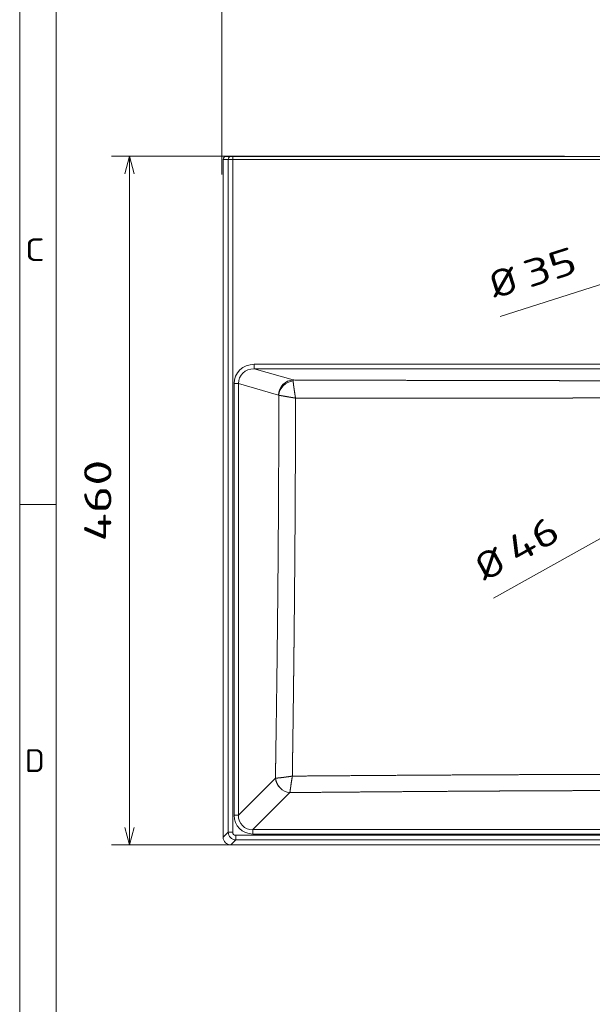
# Model space of a CAD drawing. Extents: x 0 to 420, y 0 to 297.
# Tile 2 of 14: x 2 to 65, y 65 to 174. Entities that reach past the tile are written whole.
import ezdxf
from ezdxf.enums import TextEntityAlignment as Align

# ---------------------------------------------------------------- set-up
doc = ezdxf.new("R2010")
doc.units = 0
doc.layers.get('0').update_dxf_attribs({"lineweight": 13})
doc.layers.add('10', color=7, linetype='Continuous', lineweight=13)
doc.styles.get("Standard").update_dxf_attribs({"font": 'isocp.shx'})
doc.dimstyles.get("Standard").update_dxf_attribs({"dimtxt": 2.5, "dimasz": 2.5, "dimexe": 1.25, "dimexo": 0.625, "dimtad": 1, "dimcen": 2.5, "dimadec": 0, "dimazin": 0, "dimtfac": 1, "dimtmove": 0, "dimatfit": 0, "dimfxl": 0, "dimarcsym": 0})

# ---------------------------------------------------------------- blocks, each defined once
blk = doc.blocks.new('*D')
at = {"color": 7, "lineweight": 5, "ltscale": 0.164717}
blk.add_line((24.27, 237.7), (17.69, 237.7), dxfattribs=at)
at = {"color": 7, "lineweight": 5}
for p, q in [((19.69, 212.45), (19.69, 237.7)), ((126.45, 237.7), (240.1, 237.7)), ((238.1, 216.03), (238.1, 237.7)), ((126.45, 216.03), (240.1, 216.03)), ((168.1, 212.45), (17.69, 212.45)), ((24.74, 156.71), (24.74, 182.26)), ((224.16, 156.71), (224.16, 182.26)), ((24.74, 180.26), (224.16, 180.26)), ((72.95, 169.15), (175.95, 169.15)), ((62.45, 158.71), (12.59, 158.71)), ((14.59, 82.97), (14.59, 158.71)), ((126.45, 158.71), (246.33, 158.71)), ((126.45, 158.71), (233.64, 158.71)), ((224.97, 158.71), (258.46, 158.71)), ((244.33, 135.33), (244.33, 158.71)), ((256.46, 120.37), (256.46, 158.71)), ((55.34, 141.09), (80.5, 149.11)), ((78.75, 146.71), (233.64, 146.71)), ((305.61, 140.26), (282.28, 140.26)), ((357.11, 140.41), (305.61, 140.41)), ((126.45, 135.33), (246.33, 135.33)), ((307.61, 129.82), (329.36, 129.77)), ((289.1, 125.82), (289.1, 99.28)), ((299.44, 125.82), (299.44, 99.28)), ((54.64, 110.12), (76.3, 122.24)), ((80.16, 120.37), (258.46, 120.37)), ((304.44, 101.28), (284.1, 101.28)), ((62.45, 82.97), (12.59, 82.97)), ((114.35, 73.71), (134.56, 73.71)), ((129.56, 73.71), (222.97, 73.71))]:
    blk.add_line(p, q, dxfattribs=at)
at = {"color": 7, "lineweight": 5, "ltscale": 0.466342}
blk.add_line((175.95, 152.5), (175.95, 171.15), dxfattribs=at)
at = {"color": 7, "lineweight": 5, "ltscale": 0.3}
blk.add_line((231.64, 146.71), (231.64, 158.71), dxfattribs=at)
at = {"color": 7, "lineweight": 5, "ltscale": 0.260846}
for p, q in [((282.28, 131.82), (282.28, 142.26)), ((305.61, 131.82), (305.61, 142.26))]:
    blk.add_line(p, q, dxfattribs=at)
at = {"color": 7, "lineweight": 5, "ltscale": 0.264648}
for p, q in [((305.61, 131.82), (305.61, 142.41)), ((357.11, 131.82), (357.11, 142.41))]:
    blk.add_line(p, q, dxfattribs=at)
at = {"color": 7, "lineweight": 5, "ltscale": 0.055905}
blk.add_line((357.46, 131.34), (357.46, 133.57), dxfattribs=at)
at = {"color": 7, "lineweight": 5, "ltscale": 0.361736}
blk.add_line((365.84, 131.57), (351.37, 131.57), dxfattribs=at)
at = {"color": 7, "lineweight": 5, "ltscale": 0.435932}
blk.add_line((327.32, 112.33), (327.36, 129.77), dxfattribs=at)
at = {"color": 7, "lineweight": 5, "ltscale": 0.313314}
for p, q in [((119.35, 84.24), (119.35, 71.71)), ((129.56, 84.24), (129.56, 71.71))]:
    blk.add_line(p, q, dxfattribs=at)
at = {"color": 7, "lineweight": 5, "ltscale": 0.313313}
blk.add_line((129.56, 84.24), (129.56, 71.71), dxfattribs=at)
at = {"color": 7, "lineweight": 5, "ltscale": 0.266271}
blk.add_line((222.97, 82.36), (222.97, 71.71), dxfattribs=at)
at = {"color": 7, "lineweight": 5}
for points in [[(20.2, 235.76), (19.69, 237.7), (19.17, 235.76)], [(238.62, 235.76), (238.1, 237.7), (237.58, 235.76)], [(237.58, 217.96), (238.1, 216.03), (238.62, 217.96)], [(19.17, 214.38), (19.69, 212.45), (20.2, 214.38)], [(26.67, 180.78), (24.74, 180.26), (26.67, 179.74)], [(222.23, 179.74), (224.16, 180.26), (222.23, 180.78)], [(74.89, 169.67), (72.95, 169.15), (74.89, 168.63)], [(174.02, 168.63), (175.95, 169.15), (174.02, 169.67)], [(15.1, 156.77), (14.59, 158.71), (14.07, 156.77)], [(232.16, 156.77), (231.64, 158.71), (231.12, 156.77)], [(244.85, 156.77), (244.33, 158.71), (243.81, 156.77)], [(256.98, 156.77), (256.46, 158.71), (255.94, 156.77)], [(77.42, 148.67), (75.73, 147.59), (77.73, 147.68)], [(231.12, 148.64), (231.64, 146.71), (232.16, 148.64)], [(68.49, 144.74), (70.17, 145.82), (68.18, 145.73)], [(307.55, 140.93), (305.61, 140.41), (307.55, 139.89)], [(355.18, 139.89), (357.11, 140.41), (355.18, 140.93)], [(284.21, 140.77), (282.28, 140.26), (284.21, 139.74)], [(303.68, 139.74), (305.61, 140.26), (303.68, 140.77)], [(243.81, 137.26), (244.33, 135.33), (244.85, 137.26)], [(354.44, 131.05), (356.37, 131.57), (354.44, 132.09)], [(359.39, 132.09), (357.46, 131.57), (359.39, 131.05)], [(327.87, 127.84), (327.36, 129.77), (326.84, 127.84)], [(350.84, 122.21), (352.77, 122.73), (350.84, 123.25)], [(356.85, 122.35), (354.85, 122.42), (356.55, 121.36)], [(74.87, 120.85), (76.3, 122.24), (74.36, 121.75)], [(255.94, 122.3), (256.46, 120.37), (256.98, 122.3)], [(71.04, 119.9), (69.61, 118.5), (71.55, 118.99)], [(326.81, 114.27), (327.32, 112.33), (327.84, 114.27)], [(287.17, 100.76), (289.1, 101.28), (287.17, 101.8)], [(301.38, 101.8), (299.44, 101.28), (301.38, 100.76)], [(14.07, 84.9), (14.59, 82.97), (15.1, 84.9)], [(117.41, 73.19), (119.35, 73.71), (117.41, 74.23)], [(131.49, 74.23), (129.56, 73.71), (131.49, 73.19)], [(131.49, 74.23), (129.56, 73.71), (131.49, 73.19)], [(221.03, 73.19), (222.97, 73.71), (221.03, 74.23)]]:
    blk.add_lwpolyline(points, dxfattribs=at)
blk.add_arc((352.77, 115.62), 7.11, 32.6907, 149.4216, dxfattribs=at)
for s, rotation, p, p2 in [('151.5', 90, (17.69, 217.36), (17.69, 232.78)), ('130', 90, (236.1, 222.36), (236.1, 231.37)), ('72', 90, (229.64, 149.8), (229.64, 155.61)), ('140', 90, (242.33, 142.52), (242.33, 151.52)), ('35', 17.6842, (58.54, 144.21), (64.07, 145.97)), ('%%c', 17.6842, (54.73, 143), (57.59, 143.91)), ('140', 360, (289.44, 142.26), (298.45, 142.26)), ('310', 360, (326.86, 142.41), (335.87, 142.41)), ('230', 90, (254.46, 135.04), (254.46, 144.04)), ('7', 360, (363.24, 133.57), (365.84, 133.57)), ('%%d', 395.6973, (348.57, 124.56), (350.36, 125.84)), ('17', 395.6973, (344.21, 120.68), (348.92, 124.07)), ('460', 90, (12.59, 116.33), (12.59, 125.34)), ('105', 449.8657, (325.33, 116.55), (325.35, 125.56)), ('46', 29.2257, (57.15, 113.82), (62.22, 116.66)), ('%%c', 29.2257, (53.66, 111.87), (56.28, 113.33)), ('62', 360, (291.37, 103.28), (297.18, 103.28))]:
    blk.add_text(s, height=3, rotation=rotation, dxfattribs=at).set_placement(p, p2, align=Align.FIT)
for s, p, p2 in [('1210', (118.35, 182.26), (130.56, 182.26)), ('620', (119.95, 171.15), (128.96, 171.15)), ('60', (121.55, 75.71), (127.36, 75.71)), ('560', (171.76, 75.71), (180.77, 75.71))]:
    blk.add_text(s, height=3, dxfattribs=at).set_placement(p, p2, align=Align.FIT)
blk = doc.blocks.new('BLOCK105')
at = {"layer": '10', "color": 7, "lineweight": 5}
blk.add_text('C', height=2.5, dxfattribs=at).set_placement((3.08, 147.19), (5.25, 147.19), align=Align.FIT)
blk = doc.blocks.new('BLOCK106')
at = {"layer": '10', "color": 7, "lineweight": 5}
blk.add_text('D', height=2.5, dxfattribs=at).set_placement((3.08, 90.99), (5.25, 90.99), align=Align.FIT)
blk = doc.blocks.new('BLOCK150')
at = {"color": 7, "lineweight": 5, "ltscale": 0.083157}
blk.add_line((-595.4, 0), (-592.08, 0), dxfattribs=at)
at = {"color": 7, "lineweight": 5, "ltscale": 0.024991}
blk.add_line((-592.08, 0), (-591.08, 0), dxfattribs=at)
at = {"color": 7, "lineweight": 5}
for p, q in [((591.08, 0), (-591.08, 0)), ((-597.4, -449.41), (-597.4, -2)), ((-594.08, -2), (-594.08, -446.08)), ((591.08, -2), (-591.08, -2)), ((-591.08, -2), (-591.08, -446.08)), ((-576.97, -137.25), (-41.03, -137.25)), ((-41.03, -140.24), (-576.97, -140.24)), ((-576.97, -140.24), (-551.29, -147.59)), ((-590.22, -149.97), (-590.22, -434.79)), ((-587.35, -149.97), (-587.35, -434.79)), ((-587.35, -149.97), (-560.85, -157.55)), ((-562.91, -410.35), (-587.35, -434.79)), ((-553.35, -419.91), (-577.79, -444.35)), ((589.08, -448.08), (-589.08, -448.08)), ((-577.79, -444.35), (-40.21, -444.35)), ((-40.21, -447.22), (-577.79, -447.22)), ((-592.41, -454.4), (0, -454.4)), ((-589.08, -451.08), (0, -451.08))]:
    blk.add_line(p, q, dxfattribs=at)
at = {"color": 7, "lineweight": 5, "ltscale": 0.05}
blk.add_line((-591.08, -2), (-591.08, 0), dxfattribs=at)
at = {"color": 7, "lineweight": 5, "ltscale": 0.083192}
blk.add_line((-597.4, -2), (-594.08, -2), dxfattribs=at)
at = {"color": 7, "lineweight": 5, "ltscale": 0.074974}
for p, q in [((-591.08, -2), (-594.08, -2)), ((-591.08, -446.08), (-594.08, -446.08)), ((-589.08, -448.08), (-589.08, -451.08))]:
    blk.add_line(p, q, dxfattribs=at)
at = {"color": 7, "lineweight": 5, "ltscale": 0.074715}
blk.add_line((-576.97, -140.24), (-576.97, -137.25), dxfattribs=at)
at = {"color": 7, "lineweight": 5, "ltscale": 0.071723}
for p, q in [((-587.35, -149.97), (-590.22, -149.97)), ((-587.35, -434.79), (-590.22, -434.79)), ((-577.79, -444.35), (-577.79, -447.22))]:
    blk.add_line(p, q, dxfattribs=at)
at = {"color": 7, "lineweight": 5, "ltscale": 0.001952}
blk.add_line((-562.84, -410.35), (-562.91, -410.35), dxfattribs=at)
at = {"color": 7, "lineweight": 5, "ltscale": 0.000458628}
blk.add_line((-553.34, -419.9), (-553.35, -419.91), dxfattribs=at)
at = {"color": 7, "lineweight": 5, "ltscale": 0.117651}
for p, q in [((-594.08, -446.08), (-597.4, -449.41)), ((-589.08, -451.08), (-592.41, -454.4))]:
    blk.add_line(p, q, dxfattribs=at)
at = {"color": 7, "lineweight": 5}
for centre, radius, start, end in [((-595.4, -2), 2, 89.98866, 179.98867), ((-560.96, -157.86), 0.325, 39.11461, 71.04115), ((-589.08, -446.08), 5, 180.02532, 269.97468), ((-589.08, -446.08), 2, 179.99113, 270.00888), ((-592.41, -449.41), 5, 179.99112, 270.00888)]:
    blk.add_arc(centre, radius, start, end, dxfattribs=at)
for centre, major_axis, ratio, start_param, end_param in [((-592.08, -2), (0, -2), 0.999657, 3.141593, 4.712389), ((-576.63, -150.3), (13.12, -3.75), 0.952977, 1.862481, 3.407797), ((-576.63, -150.3), (10.37, -2.97), 0.927423, 1.862519, 3.407829), ((-551.29, -157.55), (2.75, 9.61), 0.952975, 0.291717, 1.837028), ((-551.14, -157.65), (7.45, 6.67), 0.909149, 0.895973, 2.363337), ((-553.35, -410.35), (-7.07, 7.07), 0.917878, 0.828191, 2.313402), ((-553.34, -410.34), (6.81, -7.32), 0.912226, 4.01036, 5.488464), ((-576.63, -433.63), (10.01, 10.01), 0.91787, 2.398995, 3.884195), ((-576.63, -433.63), (8.07, 8.07), 0.876469, 2.398986, 3.884202)]:
    blk.add_ellipse(centre, major_axis=major_axis, ratio=ratio, start_param=start_param, end_param=end_param, dxfattribs=at)
blk.add_open_spline([(-551.22, -148.2), (-551.24, -148.02), (-551.25, -147.86), (-551.26, -147.73), (-551.27, -147.64), (-551.29, -147.59)], degree=5, dxfattribs=at)
for points, knots in [([(-551.29, -147.59), (-543.09, -147.62), (-534.9, -147.64), (-526.91, -147.66), (-509.79, -147.72), (-492.77, -147.77), (-483.89, -147.79), (-471.14, -147.83), (-458.55, -147.86), (-454.59, -147.87), (-444.95, -147.9), (-435.48, -147.92), (-429.81, -147.93), (-417.59, -147.96), (-405.82, -147.99), (-399.57, -148), (-392.53, -148.01), (-385.77, -148.02), (-384.89, -148.02), (-382.75, -148.02), (-380.65, -148.03), (-379.39, -148.03), (-375.35, -148.03), (-371.39, -148.04), (-368.68, -148.04), (-364.95, -148.04), (-361.29, -148.05), (-360.28, -148.05), (-359.06, -148.05), (-357.84, -148.05), (-357.61, -148.05), (-357.16, -148.05), (-356.71, -148.05), (-356.48, -148.05), (-356.03, -148.05), (-355.58, -148.05), (-355.36, -148.05), (-354.91, -148.05), (-354.47, -148.05), (-354.25, -148.05), (-351.71, -148.05), (-349.21, -148.05), (-347.05, -148.05), (-344.44, -148.04), (-341.84, -148.04), (-341.55, -148.04), (-341.12, -148.04), (-340.7, -148.04), (-340.55, -148.04), (-340.27, -148.04), (-339.99, -148.04), (-339.85, -148.04), (-339.57, -148.04), (-339.29, -148.04), (-339.15, -148.04), (-338.89, -148.04), (-338.63, -148.04), (-338.4, -148.04), (-338, -148.04), (-337.6, -148.04), (-337.32, -148.04), (-335.89, -148.04), (-334.45, -148.04), (-333.28, -148.03), (-331.9, -148.03), (-330.53, -148.03), (-330.37, -148.03), (-330.02, -148.03), (-329.66, -148.03), (-329.54, -148.03), (-328.38, -148.03), (-327.21, -148.03), (-326.16, -148.02), (-325.04, -148.02), (-323.92, -148.02), (-323.82, -148.02), (-323.52, -148.02), (-323.23, -148.02), (-323.03, -148.02), (-322.63, -148.02), (-322.23, -148.02), (-322.03, -148.02), (-319.62, -148.02), (-317.19, -148.01), (-314.89, -148.01), (-312.43, -148.01), (-309.95, -148.01), (-309.77, -148.01), (-309.56, -148.01), (-309.34, -148.01), (-309.23, -148.01), (-309.11, -148.01), (-309, -148.01)], [0, 0, 0, 0, 0, 0, 59.879225, 59.879225, 59.879225, 125.724125, 125.724125, 125.724125, 155.147623, 155.147623, 155.147623, 199.343863, 199.343863, 199.343863, 252.775292, 252.775292, 252.775292, 260.797497, 260.797497, 260.797497, 272.373069, 272.373069, 272.373069, 298.971933, 298.971933, 298.971933, 309.106792, 309.106792, 309.106792, 311.422561, 311.422561, 311.422561, 313.73833, 313.73833, 313.73833, 316.054109, 316.054109, 316.054109, 318.369887, 318.369887, 318.369887, 342.695514, 342.695514, 342.695514, 345.698142, 345.698142, 345.698142, 347.199463, 347.199463, 347.199463, 348.700784, 348.700784, 348.700784, 350.202095, 350.202095, 350.202095, 351.474887, 351.474887, 351.474887, 354.477507, 354.477507, 354.477507, 366.698077, 366.698077, 366.698077, 368.506745, 368.506745, 368.506745, 370.406513, 370.406513, 370.406513, 380.309989, 380.309989, 380.309989, 381.260737, 381.260737, 381.260737, 383.162236, 383.162236, 383.162236, 385.063736, 385.063736, 385.063736, 406.537532, 406.537532, 406.537532, 407.435328, 407.435328, 407.435328, 408.464172, 408.464172, 408.464172, 408.464172, 408.464172, 408.464172]), ([(-549.65, -159.55), (-549.65, -159.51), (-549.66, -159.47), (-549.67, -159.44), (-549.68, -159.36), (-549.69, -159.29), (-549.7, -159.25), (-549.74, -159), (-549.78, -158.74), (-549.82, -158.52), (-549.94, -157.72), (-550.07, -156.92), (-550.16, -156.34), (-550.48, -154.22), (-550.77, -152.21), (-550.96, -150.8), (-551.13, -149.42), (-551.21, -148.48), (-551.21, -148.38), (-551.22, -148.29), (-551.22, -148.2)], [0, 0, 0, 0, 0, 0, 0.272574, 0.272574, 0.272574, 0.545148, 0.545148, 0.545148, 2.18059, 2.18059, 2.18059, 6.492511, 6.492511, 6.492511, 18.261732, 18.261732, 18.261732, 19.750418, 19.750418, 19.750418, 19.750418, 19.750418, 19.750418]), ([(-562.91, -410.35), (-562.83, -405.19), (-562.75, -400.04), (-562.68, -395.15), (-562.51, -383.53), (-562.34, -371.95), (-562.25, -365.42), (-562.07, -352.35), (-561.9, -339.38), (-561.82, -332.9), (-561.7, -322.5), (-561.58, -312.16), (-561.54, -308.18), (-561.4, -295.08), (-561.28, -282.05), (-561.2, -272.81), (-561.08, -258.79), (-560.99, -244.83), (-560.96, -240.12), (-560.9, -230.37), (-560.85, -220.63), (-560.83, -215.83), (-560.78, -206.08), (-560.75, -196.3), (-560.74, -191.21), (-560.72, -181.58), (-560.71, -171.93), (-560.7, -167.21), (-560.7, -162.44), (-560.7, -157.65)], [0, 0, 0, 0, 0, 0, 39.144183, 39.144183, 39.144183, 88.617354, 88.617354, 88.617354, 139.842363, 139.842363, 139.842363, 170.076749, 170.076749, 170.076749, 243.313839, 243.313839, 243.313839, 282.362298, 282.362298, 282.362298, 321.858246, 321.858246, 321.858246, 360.87589, 360.87589, 360.87589, 398.957893, 398.957893, 398.957893, 398.957893, 398.957893, 398.957893]), ([(-549.65, -159.55), (-549.69, -159.54), (-549.72, -159.53), (-549.76, -159.53), (-549.83, -159.52), (-549.91, -159.5), (-549.94, -159.5), (-550.2, -159.45), (-550.46, -159.41), (-550.68, -159.37), (-551.48, -159.24), (-552.27, -159.11), (-552.83, -159.01), (-554.92, -158.66), (-556.9, -158.32), (-558.27, -158.08), (-559.58, -157.86), (-560.45, -157.7), (-560.54, -157.68), (-560.62, -157.67), (-560.7, -157.65)], [0, 0, 0, 0, 0, 0, 0.28008, 0.28008, 0.28008, 0.553115, 0.553115, 0.553115, 2.19132, 2.19132, 2.19132, 6.53233, 6.53233, 6.53233, 18.203921, 18.203921, 18.203921, 19.668412, 19.668412, 19.668412, 19.668412, 19.668412, 19.668412]), ([(-551.76, -409.02), (-551.72, -406.44), (-551.69, -403.86), (-551.65, -401.29), (-551.58, -396.18), (-551.5, -391.08), (-551.47, -388.38), (-551.34, -379.35), (-551.22, -370.35), (-551.14, -363.91), (-551.02, -354.74), (-550.91, -345.62), (-550.88, -342.91), (-550.8, -336.35), (-550.73, -329.83), (-550.68, -325.92), (-550.6, -318.22), (-550.52, -310.56), (-550.48, -306.4), (-550.32, -289.84), (-550.17, -273.39), (-550.07, -260.76), (-549.96, -243.41), (-549.86, -226.09), (-549.83, -221.41), (-549.79, -211.7), (-549.75, -201.97), (-549.73, -197.22), (-549.7, -186.81), (-549.67, -176.37), (-549.66, -170.69), (-549.65, -165.12), (-549.65, -159.55)], [0, 0, 0, 0, 0, 0, 19.550385, 19.550385, 19.550385, 38.85502, 38.85502, 38.85502, 88.459435, 88.459435, 88.459435, 109.482035, 109.482035, 109.482035, 139.39866, 139.39866, 139.39866, 169.779995, 169.779995, 169.779995, 270.100267, 270.100267, 270.100267, 309.165522, 309.165522, 309.165522, 348.171212, 348.171212, 348.171212, 392.488679, 392.488679, 392.488679, 392.488679, 392.488679, 392.488679]), ([(-549.65, -159.55), (-541.5, -159.56), (-533.36, -159.58), (-525.45, -159.59), (-508.48, -159.62), (-491.62, -159.65), (-482.85, -159.66), (-470.22, -159.67), (-457.76, -159.67), (-453.82, -159.67), (-444.25, -159.67), (-434.83, -159.67), (-429.21, -159.67), (-417.01, -159.65), (-405.27, -159.63), (-399.02, -159.62), (-391.99, -159.59), (-385.22, -159.57), (-384.33, -159.56), (-380.82, -159.55), (-377.38, -159.53), (-374.83, -159.52), (-370.25, -159.49), (-365.76, -159.47), (-363.76, -159.45), (-361.3, -159.44), (-358.88, -159.42), (-358.21, -159.41), (-357.41, -159.41), (-356.62, -159.4), (-356.28, -159.4), (-355.64, -159.39), (-355.01, -159.39), (-354.55, -159.39), (-353.6, -159.38), (-352.65, -159.37), (-352, -159.37), (-349.32, -159.34), (-346.65, -159.32), (-344.54, -159.3), (-342.35, -159.28), (-340.2, -159.26), (-340.07, -159.26), (-339.65, -159.26), (-339.24, -159.26), (-339.16, -159.25), (-337.48, -159.24), (-335.8, -159.23), (-334.52, -159.22), (-332.9, -159.2), (-331.27, -159.19), (-331.09, -159.19), (-330.82, -159.19), (-330.55, -159.19), (-330.46, -159.19), (-330.27, -159.19), (-330.09, -159.18), (-330, -159.18), (-329.73, -159.18), (-329.45, -159.18), (-329.3, -159.18), (-328.28, -159.17), (-327.24, -159.17), (-326.36, -159.16), (-325.26, -159.16), (-324.15, -159.15), (-323.92, -159.15), (-323.44, -159.15), (-322.96, -159.15), (-322.7, -159.15), (-322.32, -159.15), (-321.94, -159.14), (-321.82, -159.14), (-319.46, -159.14), (-317.1, -159.13), (-314.82, -159.13), (-312.35, -159.13), (-309.85, -159.13), (-309.75, -159.13), (-309.53, -159.13), (-309.32, -159.13), (-309.21, -159.13), (-309.11, -159.13), (-309, -159.13)], [0, 0, 0, 0, 0, 0, 59.504572, 59.504572, 59.504572, 124.618477, 124.618477, 124.618477, 153.853818, 153.853818, 153.853818, 197.814883, 197.814883, 197.814883, 251.311362, 251.311362, 251.311362, 259.309334, 259.309334, 259.309334, 283.568776, 283.568776, 283.568776, 303.334678, 303.334678, 303.334678, 308.065287, 308.065287, 308.065287, 311.486553, 311.486553, 311.486553, 314.579048, 314.579048, 314.579048, 321.421523, 321.421523, 321.421523, 342.690345, 342.690345, 342.690345, 344.01955, 344.01955, 344.01955, 347.14586, 347.14586, 347.14586, 361.886718, 361.886718, 361.886718, 363.741561, 363.741561, 363.741561, 364.668986, 364.668986, 364.668986, 365.596412, 365.596412, 365.596412, 367.528486, 367.528486, 367.528486, 376.027115, 376.027115, 376.027115, 378.246865, 378.246865, 378.246865, 380.688677, 380.688677, 380.688677, 381.909584, 381.909584, 381.909584, 403.644073, 403.644073, 403.644073, 404.609425, 404.609425, 404.609425, 405.574777, 405.574777, 405.574777, 405.574777, 405.574777, 405.574777]), ([(-551.76, -409.02), (-551.9, -409.04), (-552.04, -409.06), (-552.21, -409.08), (-554.41, -409.42), (-556.57, -409.72), (-558.54, -409.98), (-560.71, -410.22), (-562.2, -410.33), (-562.44, -410.34), (-562.65, -410.35), (-562.84, -410.35)], [0, 0, 0, 0, 0, 0, 1.067882, 1.067882, 1.067882, 17.00739, 17.00739, 17.00739, 20.487307, 20.487307, 20.487307, 20.487307, 20.487307, 20.487307]), ([(-551.76, -409.02), (-551.79, -409.17), (-551.81, -409.32), (-551.83, -409.44), (-552.18, -411.63), (-552.51, -413.8), (-552.8, -415.74), (-553.1, -417.87), (-553.28, -419.3), (-553.3, -419.53), (-553.32, -419.73), (-553.34, -419.9)], [0, 0, 0, 0, 0, 0, 1.19186, 1.19186, 1.19186, 17.073917, 17.073917, 17.073917, 20.531421, 20.531421, 20.531421, 20.531421, 20.531421, 20.531421]), ([(-309, -407.88), (-309.33, -407.88), (-309.66, -407.88), (-310.25, -407.88), (-310.97, -407.88), (-311.69, -407.88), (-312.07, -407.88), (-319.08, -407.88), (-326.11, -407.88), (-332.24, -407.89), (-340.39, -407.9), (-348.56, -407.91), (-350.06, -407.91), (-352.54, -407.92), (-355.02, -407.92), (-354.87, -407.92), (-356.6, -407.92), (-358.33, -407.93), (-359.09, -407.93), (-360.54, -407.93), (-362, -407.94), (-362.5, -407.94), (-363.86, -407.94), (-365.22, -407.94), (-365.89, -407.94), (-375.11, -407.97), (-384.39, -407.99), (-393.02, -408.02), (-403.47, -408.06), (-414, -408.11), (-415.74, -408.12), (-418.33, -408.13), (-420.93, -408.14), (-421.88, -408.15), (-423.61, -408.16), (-425.34, -408.16), (-426.21, -408.17), (-428.27, -408.18), (-430.33, -408.19), (-431.42, -408.19), (-444.53, -408.26), (-457.77, -408.34), (-469.57, -408.41), (-493.18, -408.56), (-517.04, -408.74), (-528.48, -408.83), (-540.1, -408.92), (-551.76, -409.02)], [0, 0, 0, 0, 0, 0, 2.71782, 2.71782, 2.71782, 5.859819, 5.859819, 5.859819, 60.110499, 60.110499, 60.110499, 72.312846, 72.312846, 72.312846, 80.247353, 80.247353, 80.247353, 86.348527, 86.348527, 86.348527, 92.009719, 92.009719, 92.009719, 97.34314, 97.34314, 97.34314, 166.275406, 166.275406, 166.275406, 179.886198, 179.886198, 179.886198, 186.549427, 186.549427, 186.549427, 193.354825, 193.354825, 193.354825, 202.516617, 202.516617, 202.516617, 294.71225, 294.71225, 294.71225, 380.752666, 380.752666, 380.752666, 380.752666, 380.752666, 380.752666]), ([(-309, -418.52), (-309.33, -418.52), (-309.65, -418.52), (-310.23, -418.52), (-310.94, -418.52), (-311.64, -418.52), (-312.02, -418.52), (-318.9, -418.52), (-325.79, -418.52), (-331.86, -418.53), (-339.88, -418.54), (-347.93, -418.56), (-349.44, -418.56), (-351.32, -418.57), (-353.21, -418.57), (-353.59, -418.57), (-355.1, -418.58), (-356.61, -418.58), (-357.75, -418.59), (-359.55, -418.59), (-361.37, -418.6), (-362.05, -418.6), (-364.75, -418.61), (-367.46, -418.62), (-369.5, -418.62), (-377.51, -418.65), (-385.56, -418.68), (-391.59, -418.71), (-401.11, -418.76), (-410.69, -418.81), (-414.13, -418.83), (-418.7, -418.86), (-423.28, -418.88), (-424.67, -418.89), (-426.96, -418.91), (-429.25, -418.92), (-430.27, -418.93), (-443.34, -419.01), (-456.54, -419.1), (-468.28, -419.19), (-489.08, -419.35), (-510.09, -419.52), (-518.84, -419.59), (-531.01, -419.7), (-543.23, -419.81), (-546.6, -419.84), (-549.97, -419.87), (-553.34, -419.9)], [0, 0, 0, 0, 0, 0, 2.676954, 2.676954, 2.676954, 5.76793, 5.76793, 5.76793, 59.037755, 59.037755, 59.037755, 71.316637, 71.316637, 71.316637, 74.386357, 74.386357, 74.386357, 83.595518, 83.595518, 83.595518, 89.057941, 89.057941, 89.057941, 105.445196, 105.445196, 105.445196, 153.464647, 153.464647, 153.464647, 180.875618, 180.875618, 180.875618, 189.188554, 189.188554, 189.188554, 198.717463, 198.717463, 198.717463, 290.406712, 290.406712, 290.406712, 355.989666, 355.989666, 355.989666, 380.867987, 380.867987, 380.867987, 380.867987, 380.867987, 380.867987])]:
    blk.add_open_spline(points, degree=5, knots=knots, dxfattribs=at)

msp = doc.modelspace()

# ---------------------------------------------------------------- linework, layer by layer
at = {"layer": '10', "color": 7, "lineweight": 5}
for p, q in [((2.5, 2.5), (2.5, 294.5)), ((6.5, 6.5), (6.5, 290.5))]:
    msp.add_line(p, q, dxfattribs=at)
at = {"layer": '10', "color": 7, "lineweight": 5, "ltscale": 0.1}
msp.add_line((2.5, 120.4), (6.5, 120.4), dxfattribs=at)

# ---------------------------------------------------------------- block references
at = {"lineweight": 0, "xscale": 0.1666666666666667, "yscale": 0.1666666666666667, "zscale": 0.1666666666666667}
msp.add_blockref('BLOCK150', (124.4536, 158.7052), dxfattribs=at)
at = {"layer": '10', "lineweight": 0}
for name in ['BLOCK105', 'BLOCK106']:
    msp.add_blockref(name, (0, 0), dxfattribs=at)

# ---------------------------------------------------------------- dimensions: what is measured, and where the dimension line sits
at = {"color": 0, "lineweight": 0}
for base, p1, p2, angle, text, middle, dimtype in [((24.7423, 180.2598), (224.1649, 154.7052), (24.7423, 154.7052), 180, '1210', (124.4536, 180.2598), 161), ((14.5872, 158.7052), (64.4536, 82.9712), (64.4536, 158.7052), 90, '460', (14.5872, 120.8382), 161), ((72.9536, 169.1506), (175.9536, 150.4969), (72.9536, 168.9267), 179.999046, '620', (124.4536, 169.1506), 160), ((129.5618, 73.708), (119.3455, 86.2406), (129.5618, 86.2406), 0, '60', (124.4536, 73.708), 161), ((357.1137, 140.4089), (305.6137, 129.8229), (357.1137, 129.8229), 0, '310', (331.3637, 140.4089), 161)]:
    dim = msp.add_linear_dim(base=base, p1=p1, p2=p2, angle=angle, text=text, dimstyle='Standard', override={"dimlfac": 6}, dxfattribs=at)
    dim.commit()
    dim.dimension.update_dxf_attribs({"geometry": '*D', "text_midpoint": middle, "dimtype": dimtype})
for base, p1, p2, angle, middle, dimtype in [((244.3284, 135.332), (124.4536, 158.7052), (124.4536, 135.332), 269.998569, (244.3284, 147.0186), 160), ((256.4583, 158.7052), (78.1563, 120.3719), (222.9666, 158.7052), 89.999523, (256.4583, 139.5386), 160), ((231.6385, 158.7052), (76.7453, 146.7052), (124.4536, 158.7052), 89.999523, (231.6385, 152.7052), 160), ((129.5618, 73.708), (222.9666, 84.3589), (129.5618, 86.2406), 179.999046, (176.2642, 73.708), 160), ((238.0977, 237.6954), (124.4536, 216.0288), (124.4536, 237.6954), 90, (238.0977, 226.8621), 161), ((19.6853, 212.4454), (26.2739, 237.6954), (170.0953, 212.4454), 269.998569, (19.6853, 225.0704), 160), ((282.2803, 140.2568), (305.6136, 129.8229), (282.2803, 129.8229), 180, (293.947, 140.2568), 161), ((299.4444, 101.2785), (289.1018, 127.8229), (299.4444, 127.8229), 0, (294.2731, 101.2785), 161), ((327.3191, 112.3347), (305.6137, 129.8229), (326.7976, 112.336), 269.864229, (327.3395, 121.0534), 160), ((357.4597, 131.5722), (356.3734, 129.5823), (357.4597, 129.336), 359.998092, (364.5417, 131.5722), 160)]:
    dim = msp.add_linear_dim(base=base, p1=p1, p2=p2, angle=angle, dimstyle='Standard', override={"dimlfac": 6}, dxfattribs=at)
    dim.commit()
    dim.dimension.update_dxf_attribs({"geometry": '*D', "text_midpoint": middle, "dimtype": dimtype})
for p1, p2, middle in [((76.299, 122.2435), (69.6083, 118.5003), (58.9156, 112.518)), ((75.7325, 147.5912), (70.1748, 145.8192), (60.0116, 142.5788))]:
    dim = msp.add_diameter_dim_2p(p1=p1, p2=p2, dimstyle='Standard', override={"dimlfac": 6}, dxfattribs=at)
    dim.commit()
    dim.dimension.update_dxf_attribs({"geometry": '*D', "text_midpoint": middle, "dimtype": 163})
dim = msp.add_angular_dim_2l(base=(354.1684, 122.5896), line1=((352.2523, 113.9221), (352.7718, 115.6215)), line2=((352.7717, 115.6212), (352.7717, 128.1333)), dimstyle='Standard', dxfattribs=at)
dim.commit()
dim.dimension.update_dxf_attribs({"geometry": '*D', "text_midpoint": (348.6248, 121.3929), "dimtype": 162})

doc.saveas('drawing.dxf')
